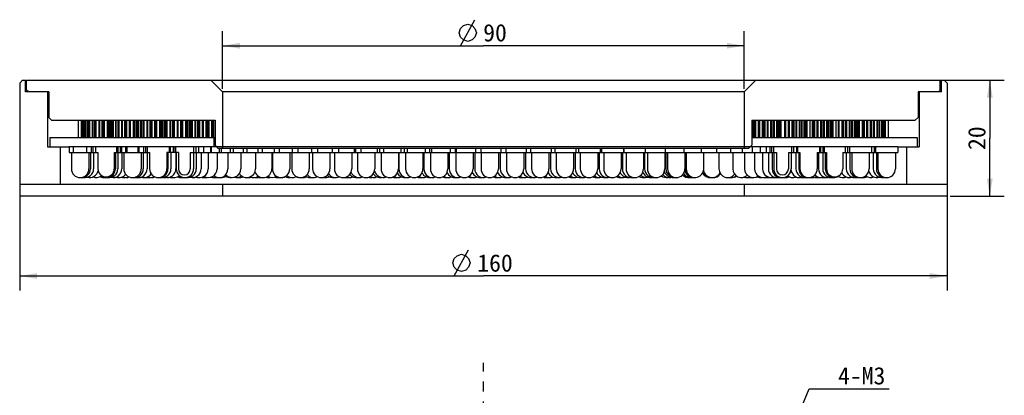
# Model space of a CAD drawing. Header units: millimetres. Extents: x 51 to 248, y -4 to 283.
# Tile 3 of 3: x 65 to 235, y 218 to 283. Entities that reach past the tile are written whole.
import ezdxf
from ezdxf.enums import TextEntityAlignment as Align

# ---------------------------------------------------------------- set-up
doc = ezdxf.new("R2010")
doc.units = ezdxf.units.MM
doc.header["$LTSCALE"] = 23.1
doc.linetypes.add('CENTER', pattern=[0.6, 0.375, -0.075, 0.075, -0.075])
doc.layers.get('0').update_dxf_attribs({"linetype": 'CONTINUOUS'})
for name, color, linetype in [('00_COMPONENTS', 7, 'CONTINUOUS'), ('03_ALL_AXES', 7, 'CONTINUOUS'), ('50_ALL_DETAILS', 7, 'CONTINUOUS'), ('51__DRAFT_DIMS', 7, 'CONTINUOUS')]:
    doc.layers.add(name, color=color, linetype=linetype)
doc.styles.get("Standard").update_dxf_attribs({"font": 'simfang.ttf'})
doc.dimstyles.new('DIMSTYLE_2', dxfattribs={"dimtxt": 3, "dimasz": 3, "dimexe": 2.5, "dimexo": 0.5, "dimgap": 0.75, "dimtad": 1, "dimdsep": 46, "dimtxsty": 'STANDARD', "dimblk": '_FILLED', "dimblk1": '_FILLED', "dimblk2": '_FILLED', "dimcen": 0.09, "dimclrt": 3, "dimazin": 2, "dimtp": 0.5, "dimtm": 0.5, "dimtfac": 1, "dimtofl": 0, "dimtmove": 0, "dimatfit": 3, "dimldrblk": '_FILLED', "dimfxl": 1, "dimtolj": 1, "dimarcsym": 0})
doc.dimstyles.new('DIMSTYLE_3', dxfattribs={"dimtxt": 3, "dimasz": 3, "dimexe": 2.5, "dimexo": 0.5, "dimgap": 0.75, "dimtad": 1, "dimdsep": 46, "dimtxsty": 'STANDARD', "dimblk": '_FILLED', "dimblk1": '_FILLED', "dimblk2": '_FILLED', "dimcen": 0.09, "dimclrt": 3, "dimazin": 2, "dimtp": 0.3, "dimtm": 0.3, "dimtfac": 1, "dimtofl": 0, "dimtmove": 0, "dimatfit": 3, "dimldrblk": '_FILLED', "dimfxl": 1, "dimtolj": 1, "dimarcsym": 0})
doc.dimstyles.new('DIMSTYLE_4', dxfattribs={"dimtxt": 3, "dimasz": 3, "dimexe": 2.5, "dimexo": 0.5, "dimgap": 0.75, "dimtad": 1, "dimdsep": 46, "dimtxsty": 'STANDARD', "dimblk": '_FILLED', "dimblk1": '_FILLED', "dimblk2": '_FILLED', "dimcen": 0.09, "dimclrt": 3, "dimazin": 2, "dimtp": 0.2, "dimtm": 0.2, "dimtfac": 1, "dimtofl": 0, "dimtmove": 0, "dimatfit": 3, "dimldrblk": '_FILLED', "dimfxl": 1, "dimtolj": 1, "dimarcsym": 0})
doc.dimstyles.get("Standard").update_dxf_attribs({"dimtxt": 3, "dimasz": 3, "dimexe": 2.5, "dimexo": 0.5, "dimtad": 1, "dimdsep": 46, "dimtxsty": 'STANDARD', "dimblk": '_FILLED', "dimblk1": '_FILLED', "dimblk2": '_FILLED', "dimcen": 0.09, "dimclrt": 3, "dimazin": 2, "dimtol": 1, "dimtp": 0.01, "dimtm": 0.01, "dimtfac": 1, "dimtofl": 0, "dimtmove": 0, "dimatfit": 3, "dimldrblk": '_FILLED', "dimfxl": 1, "dimtolj": 1, "dimarcsym": 0})
pattern_1 = [(45, (0, 0), (-5.9397, 5.9397), [])]

# ---------------------------------------------------------------- blocks, each defined once
blk = doc.blocks.new('_FILLED')
at = {"color": 0, "linetype": 'ByBlock'}
blk.add_solid([(0, 0), (-1, 0.167), (-1, -0.167)], dxfattribs=at)
blk = doc.blocks.new('*D2')
at = {"layer": '51__DRAFT_DIMS', "color": 4}
for p, q in [((65.29, 254.07), (65.29, 236.27)), ((225.29, 254.07), (225.29, 236.27)), ((65.29, 238.77), (145.29, 238.77)), ((225.29, 238.77), (145.29, 238.77))]:
    blk.add_line(p, q, dxfattribs=at)
at = {"layer": '51__DRAFT_DIMS', "color": 4, "xscale": 3, "yscale": 3, "zscale": 3, "rotation": 180}
blk.add_blockref('_FILLED', (65.29, 238.77), dxfattribs=at)
at = {"layer": '51__DRAFT_DIMS', "color": 4, "xscale": 3, "yscale": 3, "zscale": 3}
blk.add_blockref('_FILLED', (225.29, 238.77), dxfattribs=at)
at = {"layer": '51__DRAFT_DIMS', "color": 3}
blk.add_text('160', height=3, dxfattribs=at).set_placement((147.29, 239.52), align=Align.CENTER)
blk = doc.blocks.new('*D3')
at = {"layer": '51__DRAFT_DIMS', "color": 4}
for p, q in [((100.29, 271.07), (100.29, 281.03)), ((190.29, 271.07), (190.29, 281.03)), ((100.29, 278.53), (145.29, 278.53)), ((190.29, 278.53), (145.29, 278.53))]:
    blk.add_line(p, q, dxfattribs=at)
at = {"layer": '51__DRAFT_DIMS', "color": 4, "xscale": 3, "yscale": 3, "zscale": 3, "rotation": 180}
blk.add_blockref('_FILLED', (100.29, 278.53), dxfattribs=at)
at = {"layer": '51__DRAFT_DIMS', "color": 4, "xscale": 3, "yscale": 3, "zscale": 3}
blk.add_blockref('_FILLED', (190.29, 278.53), dxfattribs=at)
at = {"layer": '51__DRAFT_DIMS', "color": 3}
blk.add_text('90', height=3, dxfattribs=at).set_placement((147.29, 279.28), align=Align.CENTER)
blk = doc.blocks.new('*D4')
at = {"layer": '51__DRAFT_DIMS', "color": 4}
for p, q in [((224.59, 272.57), (235.15, 272.57)), ((232.65, 272.57), (232.65, 262.57)), ((232.65, 252.57), (232.65, 262.57)), ((225.79, 252.57), (235.15, 252.57))]:
    blk.add_line(p, q, dxfattribs=at)
at = {"layer": '51__DRAFT_DIMS', "color": 4, "xscale": 3, "yscale": 3, "zscale": 3}
for p, rotation in [((232.65, 272.57), 90), ((232.65, 252.57), 270)]:
    blk.add_blockref('_FILLED', p, dxfattribs=dict(at, rotation=rotation))
at = {"layer": '51__DRAFT_DIMS', "color": 3}
blk.add_text('20', height=3, rotation=90, dxfattribs=at).set_placement((231.9, 262.57), align=Align.CENTER)

msp = doc.modelspace()

# ---------------------------------------------------------------- hatches: boundary and pattern name
h = msp.add_hatch()
h.set_pattern_fill('DEFAULT__8', color=4, scale=8.4, angle=45, style=0, pattern_type=0)
h.set_pattern_definition(pattern_1)
edge = h.paths.add_edge_path()
edge.add_line((85.6684, 261.0681), (83.7531, 261.0681))
edge.add_line((85.6684, 261.0681), (85.6684, 260.0681))
edge.add_line((85.6684, 260.0681), (83.7531, 260.0681))
edge.add_line((83.7531, 261.0681), (83.7531, 260.0681))
h = msp.add_hatch()
h.set_pattern_fill('DEFAULT__6', color=4, scale=8.4, angle=45, style=0, pattern_type=0)
h.set_pattern_definition(pattern_1)
edge = h.paths.add_edge_path()
edge.add_line((207.2828, 260.0681), (207.2828, 257.2681))
edge.add_arc((205.8861, 257.2681), 1.3967, 270.202603, 360)
edge.add_arc((205.8861, 257.2681), 1.3967, 180, 270.202603)
edge.add_line((204.4894, 260.0681), (204.4894, 257.2681))
edge.add_line((204.0665, 260.0681), (204.4894, 260.0681))
edge.add_line((204.0665, 261.0681), (204.0665, 260.0681))
edge.add_line((204.0665, 261.0681), (207.7056, 261.0681))
edge.add_line((207.7056, 261.0681), (207.7056, 260.0681))
edge.add_line((207.2828, 260.0681), (207.7056, 260.0681))

# ---------------------------------------------------------------- linework, layer by layer
at = {"layer": '00_COMPONENTS', "color": 7}
for p, q in [((65.7891, 272.5681), (65.2885, 272.0676)), ((65.2885, 272.0676), (65.2885, 252.5681)), ((65.7891, 272.5681), (66.3678, 272.5681)), ((66.2885, 270.5681), (66.2885, 272.5681)), ((66.4885, 270.8681), (66.4885, 272.5681)), ((66.4885, 272.5681), (224.7891, 272.5681)), ((100.2885, 270.5681), (98.2885, 272.5681)), ((190.2885, 270.5681), (192.2885, 272.5681)), ((224.0885, 270.8681), (224.0885, 272.5681)), ((224.2885, 270.5681), (224.2885, 272.5681)), ((224.7891, 272.5681), (225.2885, 272.0687)), ((225.2885, 272.0687), (225.2885, 252.5681)), ((70.2885, 270.5681), (66.2885, 270.5681)), ((66.7885, 270.5681), (66.4885, 270.8681)), ((70.0885, 270.5681), (70.0885, 261.0681)), ((70.2885, 270.5681), (70.2885, 266.1681)), ((100.2885, 270.5681), (100.2885, 260.8681)), ((190.2885, 270.5681), (100.2885, 270.5681)), ((190.2885, 270.5681), (190.2885, 260.8681)), ((224.2885, 270.5681), (220.2885, 270.5681)), ((220.2885, 270.5681), (220.2885, 266.1681)), ((220.4885, 270.5681), (220.4885, 261.0681)), ((223.7885, 270.5681), (224.0885, 270.8681)), ((70.7885, 265.6681), (70.2885, 266.1681)), ((70.7885, 265.6681), (98.9885, 265.6681)), ((75.4253, 262.6681), (75.4253, 265.6681)), ((75.925, 262.6681), (75.925, 265.6681)), ((76.0205, 262.6681), (76.0205, 265.6681)), ((76.1033, 262.6681), (76.1033, 265.6681)), ((76.1503, 262.6681), (76.1503, 265.6681)), ((76.3423, 262.6681), (76.3423, 265.6681)), ((76.3894, 262.6681), (76.3894, 265.6681)), ((76.5546, 262.6681), (76.5546, 265.6681)), ((76.6328, 262.6681), (76.6328, 265.6681)), ((76.9519, 262.6681), (76.9519, 265.6681)), ((77.0301, 262.6681), (77.0301, 265.6681)), ((77.2771, 262.6681), (77.2771, 265.6681)), ((77.3862, 262.6681), (77.3862, 265.6681)), ((77.8312, 262.6681), (77.8312, 265.6681)), ((77.9403, 262.6681), (77.9403, 265.6681)), ((78.2681, 262.6681), (78.2681, 265.6681)), ((78.4076, 262.6681), (78.4076, 265.6681)), ((78.4966, 262.6681), (78.4966, 265.6681)), ((78.9768, 262.6681), (78.9768, 265.6681)), ((79.1162, 262.6681), (79.1162, 265.6681)), ((79.5236, 262.6681), (79.5236, 265.6681)), ((79.693, 262.6681), (79.693, 265.6681)), ((79.9135, 262.6681), (79.9135, 265.6681)), ((80.4322, 262.6681), (80.4322, 265.6681)), ((80.4916, 262.6681), (80.4916, 265.6681)), ((80.6416, 262.6681), (80.6416, 265.6681)), ((80.7661, 262.6681), (80.7661, 265.6681)), ((80.8293, 262.6681), (80.8293, 265.6681)), ((81.087, 262.6681), (81.087, 265.6681)), ((81.1502, 262.6681), (81.1502, 265.6681)), ((81.3647, 262.6681), (81.3647, 265.6681)), ((81.4612, 262.6681), (81.4612, 265.6681)), ((81.8549, 262.6681), (81.8549, 265.6681)), ((81.9514, 262.6681), (81.9514, 265.6681)), ((82.2549, 262.6681), (82.2549, 265.6681)), ((82.3843, 262.6681), (82.3843, 265.6681)), ((82.4293, 262.6681), (82.4293, 265.6681)), ((82.9123, 262.6681), (82.9123, 265.6681)), ((83.0417, 262.6681), (83.0417, 265.6681)), ((83.4327, 262.6681), (83.4327, 265.6681)), ((83.5944, 262.6681), (83.5944, 265.6681)), ((83.7811, 262.6681), (83.7811, 265.6681)), ((84.2542, 262.6681), (84.2542, 265.6681)), ((84.4159, 262.6681), (84.4159, 265.6681)), ((84.4319, 262.6681), (84.4319, 265.6681)), ((84.9314, 262.6681), (84.9314, 265.6681)), ((84.954, 262.6681), (84.954, 265.6681)), ((85.046, 262.6681), (85.046, 265.6681)), ((85.0686, 262.6681), (85.0686, 265.6681)), ((85.1757, 262.6681), (85.1757, 265.6681)), ((85.2342, 262.6681), (85.2342, 265.6681)), ((85.4731, 262.6681), (85.4731, 265.6681)), ((85.5316, 262.6681), (85.5316, 265.6681)), ((85.7334, 262.6681), (85.7334, 265.6681)), ((85.8276, 262.6681), (85.8276, 265.6681)), ((86.212, 262.6681), (86.212, 265.6681)), ((86.3062, 262.6681), (86.3062, 265.6681)), ((86.6015, 262.6681), (86.6015, 265.6681)), ((86.7309, 262.6681), (86.7309, 265.6681)), ((86.776, 262.6681), (86.776, 265.6681)), ((87.2589, 262.6681), (87.2589, 265.6681)), ((87.3883, 262.6681), (87.3883, 265.6681)), ((87.7756, 262.6681), (87.7756, 265.6681)), ((87.9396, 262.6681), (87.9396, 265.6681)), ((87.9901, 262.6681), (87.9901, 265.6681)), ((88.0903, 262.6681), (88.0903, 265.6681)), ((88.136, 262.6681), (88.136, 265.6681)), ((88.6084, 262.6681), (88.6084, 265.6681)), ((88.7723, 262.6681), (88.7723, 265.6681)), ((88.7903, 262.6681), (88.7903, 265.6681)), ((88.9385, 262.6681), (88.9385, 265.6681)), ((89.4385, 262.6681), (89.4385, 265.6681)), ((89.4915, 262.6681), (89.4915, 265.6681)), ((89.5307, 262.6681), (89.5307, 265.6681)), ((89.6907, 262.6681), (89.6907, 265.6681)), ((89.73, 262.6681), (89.73, 265.6681)), ((89.8884, 262.6681), (89.8884, 265.6681)), ((89.9666, 262.6681), (89.9666, 265.6681)), ((90.2857, 262.6681), (90.2857, 265.6681)), ((90.3639, 262.6681), (90.3639, 265.6681)), ((90.6269, 262.6681), (90.6269, 265.6681)), ((90.7436, 262.6681), (90.7436, 265.6681)), ((91.2198, 262.6681), (91.2198, 265.6681)), ((91.3365, 262.6681), (91.3365, 265.6681)), ((91.7023, 262.6681), (91.7023, 265.6681)), ((91.8568, 262.6681), (91.8568, 265.6681)), ((92.0117, 262.6681), (92.0117, 265.6681)), ((92.4872, 262.6681), (92.4872, 265.6681)), ((92.6417, 262.6681), (92.6417, 265.6681)), ((93.1082, 262.6681), (93.1082, 265.6681)), ((93.2995, 262.6681), (93.2995, 265.6681)), ((93.418, 262.6681), (93.418, 265.6681)), ((93.9459, 262.6681), (93.9459, 265.6681)), ((93.9777, 262.6681), (93.9777, 265.6681)), ((94.1075, 262.6681), (94.1075, 265.6681)), ((94.1394, 262.6681), (94.1394, 265.6681)), ((94.2794, 262.6681), (94.2794, 265.6681)), ((94.3534, 262.6681), (94.3534, 265.6681)), ((94.6554, 262.6681), (94.6554, 265.6681)), ((94.7294, 262.6681), (94.7294, 265.6681)), ((94.9803, 262.6681), (94.9803, 265.6681)), ((95.096, 262.6681), (95.096, 265.6681)), ((95.568, 262.6681), (95.568, 265.6681)), ((95.6837, 262.6681), (95.6837, 265.6681)), ((96.0438, 262.6681), (96.0438, 265.6681)), ((96.2003, 262.6681), (96.2003, 265.6681)), ((96.364, 262.6681), (96.364, 265.6681)), ((96.8389, 262.6681), (96.8389, 265.6681)), ((96.9954, 262.6681), (96.9954, 265.6681)), ((97.462, 262.6681), (97.462, 265.6681)), ((97.6582, 262.6681), (97.6582, 265.6681)), ((97.7752, 262.6681), (97.7752, 265.6681)), ((97.999, 262.6681), (97.999, 265.6681)), ((98.4589, 262.6681), (98.4589, 265.6681)), ((98.6551, 262.6681), (98.6551, 265.6681)), ((98.7833, 262.6681), (98.7833, 265.6681)), ((98.9885, 265.6681), (98.9885, 261.3681)), ((191.5885, 265.6681), (219.7885, 265.6681)), ((191.5885, 265.6681), (191.5885, 261.3681)), ((191.7701, 262.6681), (191.7701, 265.6681)), ((191.9249, 262.6681), (191.9249, 265.6681)), ((192.0604, 262.6681), (192.0604, 265.6681)), ((192.276, 262.6681), (192.276, 265.6681)), ((192.7271, 262.6681), (192.7271, 265.6681)), ((192.9712, 262.6681), (192.9712, 265.6681)), ((193.439, 262.6681), (193.439, 265.6681)), ((193.6914, 262.6681), (193.6914, 265.6681)), ((193.868, 262.6681), (193.868, 265.6681)), ((194.2817, 262.6681), (194.2817, 265.6681)), ((194.4179, 262.6681), (194.4179, 265.6681)), ((194.899, 262.6681), (194.899, 265.6681)), ((194.9737, 262.6681), (194.9737, 265.6681)), ((195.1099, 262.6681), (195.1099, 265.6681)), ((195.4157, 262.6681), (195.4157, 265.6681)), ((195.5106, 262.6681), (195.5106, 265.6681)), ((195.898, 262.6681), (195.898, 265.6681)), ((195.9929, 262.6681), (195.9929, 265.6681)), ((196.1886, 262.6681), (196.1886, 265.6681)), ((196.2415, 262.6681), (196.2415, 265.6681)), ((196.4577, 262.6681), (196.4577, 265.6681)), ((196.6486, 262.6681), (196.6486, 265.6681)), ((197.2776, 262.6681), (197.2776, 265.6681)), ((197.4689, 262.6681), (197.4689, 265.6681)), ((197.9308, 262.6681), (197.9308, 265.6681)), ((197.9353, 262.6681), (197.9353, 265.6681)), ((198.0899, 262.6681), (198.0899, 265.6681)), ((198.5654, 262.6681), (198.5654, 265.6681)), ((198.6, 262.6681), (198.6, 265.6681)), ((198.7203, 262.6681), (198.7203, 265.6681)), ((198.8748, 262.6681), (198.8748, 265.6681)), ((199.2406, 262.6681), (199.2406, 265.6681)), ((199.3573, 262.6681), (199.3573, 265.6681)), ((199.8335, 262.6681), (199.8335, 265.6681)), ((199.9502, 262.6681), (199.9502, 265.6681)), ((200.2132, 262.6681), (200.2132, 265.6681)), ((200.2914, 262.6681), (200.2914, 265.6681)), ((200.6105, 262.6681), (200.6105, 265.6681)), ((200.6887, 262.6681), (200.6887, 265.6681)), ((200.8471, 262.6681), (200.8471, 265.6681)), ((200.8864, 262.6681), (200.8864, 265.6681)), ((201.0464, 262.6681), (201.0464, 265.6681)), ((201.0856, 262.6681), (201.0856, 265.6681)), ((201.1385, 262.6681), (201.1385, 265.6681)), ((201.6385, 262.6681), (201.6385, 265.6681)), ((202.0542, 262.6681), (202.0542, 265.6681)), ((202.0733, 262.6681), (202.0733, 265.6681)), ((202.2246, 262.6681), (202.2246, 265.6681)), ((202.2884, 262.6681), (202.2884, 265.6681)), ((202.4608, 262.6681), (202.4608, 265.6681)), ((202.8708, 262.6681), (202.8708, 265.6681)), ((203.0089, 262.6681), (203.0089, 265.6681)), ((203.4895, 262.6681), (203.4895, 265.6681)), ((203.5724, 262.6681), (203.5724, 265.6681)), ((203.7105, 262.6681), (203.7105, 265.6681)), ((204.029, 262.6681), (204.029, 265.6681)), ((204.132, 262.6681), (204.132, 265.6681)), ((204.5526, 262.6681), (204.5526, 265.6681)), ((204.6557, 262.6681), (204.6557, 265.6681)), ((204.8809, 262.6681), (204.8809, 265.6681)), ((204.9484, 262.6681), (204.9484, 265.6681)), ((205.2238, 262.6681), (205.2238, 265.6681)), ((205.2913, 262.6681), (205.2913, 265.6681)), ((205.4221, 262.6681), (205.4221, 265.6681)), ((205.4537, 262.6681), (205.4537, 265.6681)), ((205.5825, 262.6681), (205.5825, 265.6681)), ((205.6453, 262.6681), (205.6453, 265.6681)), ((206.1453, 262.6681), (206.1453, 265.6681)), ((206.5311, 262.6681), (206.5311, 265.6681)), ((206.6848, 262.6681), (206.6848, 265.6681)), ((207.1606, 262.6681), (207.1606, 265.6681)), ((207.3119, 262.6681), (207.3119, 265.6681)), ((207.4656, 262.6681), (207.4656, 265.6681)), ((207.8348, 262.6681), (207.8348, 265.6681)), ((207.9561, 262.6681), (207.9561, 265.6681)), ((208.4411, 262.6681), (208.4411, 265.6681)), ((208.5719, 262.6681), (208.5719, 265.6681)), ((208.8532, 262.6681), (208.8532, 265.6681)), ((208.9414, 262.6681), (208.9414, 265.6681)), ((209.3013, 262.6681), (209.3013, 265.6681)), ((209.3895, 262.6681), (209.3895, 265.6681)), ((209.5816, 262.6681), (209.5816, 265.6681)), ((209.6364, 262.6681), (209.6364, 265.6681)), ((209.8599, 262.6681), (209.8599, 265.6681)), ((209.9147, 262.6681), (209.9147, 265.6681)), ((210.0166, 262.6681), (210.0166, 265.6681)), ((210.1449, 262.6681), (210.1449, 265.6681)), ((210.6636, 262.6681), (210.6636, 265.6681)), ((210.8841, 262.6681), (210.8841, 265.6681)), ((211.0535, 262.6681), (211.0535, 265.6681)), ((211.4608, 262.6681), (211.4608, 265.6681)), ((211.6003, 262.6681), (211.6003, 265.6681)), ((212.0805, 262.6681), (212.0805, 265.6681)), ((212.1695, 262.6681), (212.1695, 265.6681)), ((212.309, 262.6681), (212.309, 265.6681)), ((212.6368, 262.6681), (212.6368, 265.6681)), ((212.7459, 262.6681), (212.7459, 265.6681)), ((213.1909, 262.6681), (213.1909, 265.6681)), ((213.3, 262.6681), (213.3, 265.6681)), ((213.547, 262.6681), (213.547, 265.6681)), ((213.6252, 262.6681), (213.6252, 265.6681)), ((213.9443, 262.6681), (213.9443, 265.6681)), ((214.0225, 262.6681), (214.0225, 265.6681)), ((214.1877, 262.6681), (214.1877, 265.6681)), ((214.2348, 262.6681), (214.2348, 265.6681)), ((214.4268, 262.6681), (214.4268, 265.6681)), ((214.4738, 262.6681), (214.4738, 265.6681)), ((214.5566, 262.6681), (214.5566, 265.6681)), ((214.6521, 262.6681), (214.6521, 265.6681)), ((215.1518, 262.6681), (215.1518, 265.6681)), ((219.7885, 265.6681), (220.2885, 266.1681)), ((70.4885, 262.6681), (70.4885, 261.0681)), ((70.4885, 262.6681), (98.9885, 262.6681)), ((98.7885, 262.6681), (98.7885, 261.0681)), ((191.5885, 262.6681), (220.0885, 262.6681)), ((220.0885, 262.6681), (220.0885, 261.0681)), ((70.0885, 261.0681), (73.7885, 261.0681)), ((72.2885, 261.0681), (72.2885, 254.5681)), ((73.8229, 261.0681), (73.8229, 260.0681)), ((73.8229, 260.0681), (78.7953, 260.0681)), ((74.2229, 260.0681), (74.2229, 257.2681)), ((74.5102, 261.0681), (74.5102, 260.0681)), ((76.8414, 261.0681), (76.8414, 260.0681)), ((77.2229, 260.0681), (77.2229, 257.2681)), ((77.4974, 260.0681), (77.4974, 257.2681)), ((77.6229, 261.0681), (77.6229, 260.0681)), ((77.8974, 261.0681), (77.8974, 260.0681)), ((78.0454, 260.0681), (78.0454, 257.2681)), ((78.3721, 261.0681), (78.3721, 260.0681)), ((78.7953, 260.0681), (78.7953, 257.2681)), ((81.5865, 260.0681), (81.5865, 257.2681)), ((81.5865, 260.0681), (87.6885, 260.0681)), ((81.8023, 260.0681), (81.8023, 257.2681)), ((82.0096, 261.0681), (82.0096, 260.0681)), ((82.2023, 261.0681), (82.2023, 260.0681)), ((82.2102, 260.0681), (82.2102, 257.2681)), ((82.6102, 261.0681), (82.6102, 260.0681)), ((82.8503, 261.0681), (82.8503, 260.0681)), ((82.9128, 260.0681), (82.9128, 257.2681)), ((83.2503, 260.0681), (83.2503, 257.2681)), ((83.5176, 261.0681), (83.5176, 260.0681)), ((83.7531, 261.0681), (83.7531, 260.0681)), ((85.6684, 261.0681), (85.6684, 260.0681)), ((85.8476, 261.0681), (85.8476, 260.0681)), ((86.2503, 260.0681), (86.2503, 257.2681)), ((86.6054, 260.0681), (86.6054, 257.2681)), ((86.6503, 261.0681), (86.6503, 260.0681)), ((87.0054, 261.0681), (87.0054, 260.0681)), ((87.2743, 260.0681), (87.2743, 257.2681)), ((87.2885, 261.0681), (87.2885, 260.0681)), ((87.6885, 260.0681), (87.6885, 257.2681)), ((90.6885, 260.0681), (90.6885, 257.2681)), ((92.6752, 260.0681), (90.6885, 260.0681)), ((90.8615, 260.0681), (90.8615, 257.2681)), ((91.0885, 261.0681), (91.0885, 260.0681)), ((91.2615, 261.0681), (91.2615, 260.0681)), ((91.3792, 260.0681), (91.3792, 257.2681)), ((91.7792, 261.0681), (91.7792, 260.0681)), ((91.8931, 261.0681), (91.8931, 260.0681)), ((92.1476, 261.0681), (92.1476, 260.0681)), ((92.2386, 260.0681), (92.2386, 257.2681)), ((92.2931, 260.0681), (92.2931, 257.2681)), ((92.6752, 260.0681), (92.6752, 257.2681)), ((94.7251, 260.0681), (94.7251, 257.2681)), ((94.7251, 260.0681), (195.852, 260.0681)), ((95.2527, 261.0681), (95.2527, 260.0681)), ((95.2931, 260.0681), (95.2931, 257.2681)), ((95.6931, 261.0681), (95.6931, 260.0681)), ((95.7571, 260.0681), (95.7571, 257.2681)), ((96.1571, 261.0681), (96.1571, 260.0681)), ((96.5888, 260.0681), (96.5888, 257.2681)), ((96.9888, 261.0681), (96.9888, 260.0681)), ((97.7822, 260.0681), (97.7822, 257.2681)), ((98.1822, 261.0681), (98.1822, 260.0681)), ((98.3125, 261.0681), (98.3125, 260.0681)), ((99.4885, 260.8681), (98.9885, 261.3681)), ((99.3286, 260.0681), (99.3286, 257.2681)), ((99.4885, 260.8681), (191.0885, 260.8681)), ((99.7286, 260.8681), (99.7286, 260.0681)), ((100.0434, 260.8681), (100.0434, 260.0681)), ((101.217, 260.0681), (101.217, 257.2681)), ((101.617, 260.8681), (101.617, 260.0681)), ((102.1002, 260.8681), (102.1002, 260.0681)), ((103.4338, 260.0681), (103.4338, 257.2681)), ((103.8338, 260.8681), (103.8338, 260.0681)), ((104.4682, 260.8681), (104.4682, 260.0681)), ((105.9629, 260.0681), (105.9629, 257.2681)), ((106.3629, 260.8681), (106.3629, 260.0681)), ((107.1304, 260.8681), (107.1304, 260.0681)), ((108.7862, 260.0681), (108.7862, 257.2681)), ((108.8833, 260.0681), (108.8833, 257.2681)), ((109.1862, 260.8681), (109.1862, 260.0681)), ((110.0674, 260.8681), (110.0674, 260.0681)), ((111.8833, 260.0681), (111.8833, 257.2681)), ((112.2318, 260.0681), (112.2318, 257.2681)), ((112.2833, 260.8681), (112.2833, 260.0681)), ((113.2582, 260.8681), (113.2582, 260.0681)), ((115.2318, 260.0681), (115.2318, 257.2681)), ((115.6318, 260.8681), (115.6318, 260.0681)), ((115.8078, 260.0681), (115.8078, 257.2681)), ((116.6798, 260.8681), (116.6798, 260.0681)), ((118.8078, 260.0681), (118.8078, 257.2681)), ((119.2078, 260.8681), (119.2078, 260.0681)), ((119.2135, 260.8681), (119.2135, 260.0681)), ((119.5853, 260.0681), (119.5853, 257.2681)), ((120.3076, 260.8681), (120.3076, 260.0681)), ((122.5853, 260.0681), (122.5853, 257.2681)), ((122.9853, 260.8681), (122.9853, 260.0681)), ((123.1999, 260.8681), (123.1999, 260.0681)), ((123.5372, 260.0681), (123.5372, 257.2681)), ((124.1153, 260.8681), (124.1153, 260.0681)), ((126.5372, 260.0681), (126.5372, 257.2681)), ((126.9372, 260.8681), (126.9372, 260.0681)), ((127.3454, 260.8681), (127.3454, 260.0681)), ((127.6351, 260.0681), (127.6351, 257.2681)), ((128.0755, 260.8681), (128.0755, 260.0681)), ((130.6351, 260.0681), (130.6351, 257.2681)), ((130.6923, 260.0681), (130.6923, 257.2681)), ((131.0351, 260.8681), (131.0351, 260.0681)), ((131.6202, 260.8681), (131.6202, 260.0681)), ((131.8493, 260.0681), (131.8493, 257.2681)), ((132.1598, 260.8681), (132.1598, 260.0681)), ((134.8493, 260.0681), (134.8493, 257.2681)), ((135.0126, 260.0681), (135.0126, 257.2681)), ((135.2493, 260.8681), (135.2493, 260.0681)), ((135.9934, 260.8681), (135.9934, 260.0681)), ((136.1495, 260.0681), (136.1495, 257.2681)), ((136.3387, 260.8681), (136.3387, 260.0681)), ((139.1495, 260.0681), (139.1495, 257.2681)), ((139.387, 260.0681), (139.387, 257.2681)), ((139.5495, 260.8681), (139.5495, 260.0681)), ((140.4337, 260.8681), (140.4337, 260.0681)), ((140.5048, 260.0681), (140.5048, 257.2681)), ((140.5821, 260.8681), (140.5821, 260.0681)), ((143.5048, 260.0681), (143.5048, 257.2681)), ((143.7885, 260.0681), (143.7885, 257.2681)), ((143.9048, 260.8681), (143.9048, 260.0681)), ((144.8594, 260.8681), (144.8594, 260.0681)), ((144.8838, 260.0681), (144.8838, 257.2681)), ((147.8838, 260.0681), (147.8838, 257.2681)), ((148.1901, 260.0681), (148.1901, 257.2681)), ((148.2838, 260.8681), (148.2838, 260.0681)), ((149.1397, 260.8681), (149.1397, 260.0681)), ((149.2548, 260.0681), (149.2548, 257.2681)), ((152.2548, 260.0681), (152.2548, 257.2681)), ((152.5645, 260.0681), (152.5645, 257.2681)), ((152.6548, 260.8681), (152.6548, 260.0681)), ((153.3924, 260.8681), (153.3924, 260.0681)), ((153.5865, 260.0681), (153.5865, 257.2681)), ((156.5865, 260.0681), (156.5865, 257.2681)), ((156.8848, 260.0681), (156.8848, 257.2681)), ((156.9865, 260.8681), (156.9865, 260.0681)), ((157.5866, 260.8681), (157.5866, 260.0681)), ((157.8476, 260.0681), (157.8476, 257.2681)), ((160.8476, 260.0681), (160.8476, 257.2681)), ((161.1244, 260.0681), (161.1244, 257.2681)), ((161.2476, 260.8681), (161.2476, 260.0681)), ((161.6922, 260.8681), (161.6922, 260.0681)), ((162.0074, 260.0681), (162.0074, 257.2681)), ((165.0074, 260.0681), (165.0074, 257.2681)), ((165.2571, 260.0681), (165.2571, 257.2681)), ((165.4074, 260.8681), (165.4074, 260.0681)), ((165.6796, 260.8681), (165.6796, 260.0681)), ((166.0359, 260.0681), (166.0359, 257.2681)), ((169.0359, 260.0681), (169.0359, 257.2681)), ((169.2574, 260.0681), (169.2574, 257.2681)), ((169.4359, 260.8681), (169.4359, 260.0681)), ((169.5202, 260.8681), (169.5202, 260.0681)), ((169.9041, 260.0681), (169.9041, 257.2681)), ((172.9041, 260.0681), (172.9041, 257.2681)), ((173.1007, 260.0681), (173.1007, 257.2681)), ((173.1861, 260.8681), (173.1861, 260.0681)), ((173.5841, 260.0681), (173.5841, 257.2681)), ((176.5841, 260.0681), (176.5841, 257.2681)), ((176.6495, 260.8681), (176.6495, 260.0681)), ((176.7633, 260.0681), (176.7633, 257.2681)), ((177.0495, 260.0681), (177.0495, 257.2681)), ((179.8753, 260.8681), (179.8753, 260.0681)), ((180.0495, 260.0681), (180.0495, 257.2681)), ((180.2226, 260.0681), (180.2226, 257.2681)), ((180.2753, 260.0681), (180.2753, 257.2681)), ((182.8381, 260.8681), (182.8381, 260.0681)), ((183.2381, 260.0681), (183.2381, 257.2681)), ((185.5167, 260.8681), (185.5167, 260.0681)), ((185.9167, 260.0681), (185.9167, 257.2681)), ((187.8918, 260.8681), (187.8918, 260.0681)), ((188.2918, 260.0681), (188.2918, 257.2681)), ((189.9462, 260.8681), (189.9462, 260.0681)), ((190.3462, 260.0681), (190.3462, 257.2681)), ((191.0885, 260.8681), (191.5885, 261.3681)), ((191.6652, 261.0681), (191.6652, 260.0681)), ((192.0652, 260.0681), (192.0652, 257.2681)), ((193.0363, 261.0681), (193.0363, 260.0681)), ((193.4363, 260.0681), (193.4363, 257.2681)), ((194.0498, 261.0681), (194.0498, 260.0681)), ((194.4498, 260.0681), (194.4498, 257.2681)), ((194.6982, 261.0681), (194.6982, 260.0681)), ((194.9769, 261.0681), (194.9769, 260.0681)), ((195.0982, 260.0681), (195.0982, 257.2681)), ((195.3244, 261.0681), (195.3244, 260.0681)), ((195.3769, 260.0681), (195.3769, 257.2681)), ((195.852, 260.0681), (195.852, 257.2681)), ((197.9018, 260.0681), (199.3142, 260.0681)), ((197.9018, 260.0681), (197.9018, 257.2681)), ((198.3769, 260.0681), (198.3769, 257.2681)), ((198.4295, 261.0681), (198.4295, 260.0681)), ((198.7769, 261.0681), (198.7769, 260.0681)), ((198.7979, 261.0681), (198.7979, 260.0681)), ((199.1979, 260.0681), (199.1979, 257.2681)), ((199.3156, 261.0681), (199.3156, 260.0681)), ((199.3156, 260.0681), (199.8885, 260.0681)), ((199.4885, 261.0681), (199.4885, 260.0681)), ((199.7156, 260.0681), (199.7156, 257.2681)), ((199.8885, 260.0681), (199.8885, 257.2681)), ((202.8885, 260.0681), (204.4894, 260.0681)), ((202.8885, 260.0681), (202.8885, 257.2681)), ((203.0869, 260.0681), (203.0869, 257.2681)), ((203.2885, 261.0681), (203.2885, 260.0681)), ((203.4338, 261.0681), (203.4338, 260.0681)), ((203.8338, 260.0681), (203.8338, 257.2681)), ((203.8676, 261.0681), (203.8676, 260.0681)), ((204.0665, 261.0681), (204.0665, 260.0681)), ((204.2676, 260.0681), (204.2676, 257.2681)), ((204.4894, 260.0681), (204.4894, 257.2681)), ((207.2828, 260.0681), (216.7542, 260.0681)), ((207.2828, 260.0681), (207.2828, 257.2681)), ((207.7056, 261.0681), (207.7056, 260.0681)), ((207.8675, 260.0681), (207.8675, 257.2681)), ((208.0966, 261.0681), (208.0966, 260.0681)), ((208.4305, 261.0681), (208.4305, 260.0681)), ((208.4966, 260.0681), (208.4966, 257.2681)), ((208.8305, 260.0681), (208.8305, 257.2681)), ((211.8305, 260.0681), (211.8305, 257.2681)), ((212.2305, 261.0681), (212.2305, 260.0681)), ((212.5317, 260.0681), (212.5317, 257.2681)), ((212.6797, 261.0681), (212.6797, 260.0681)), ((212.9542, 261.0681), (212.9542, 260.0681)), ((213.0797, 260.0681), (213.0797, 257.2681)), ((213.3542, 260.0681), (213.3542, 257.2681)), ((216.3542, 260.0681), (216.3542, 257.2681)), ((216.7542, 261.0681), (216.7542, 260.0681)), ((216.7885, 261.0681), (220.4885, 261.0681)), ((218.2885, 261.0681), (218.2885, 254.5681)), ((225.2885, 254.5681), (65.2885, 254.5681)), ((100.2885, 254.5681), (100.2885, 252.5681)), ((190.2885, 254.5681), (190.2885, 252.5681)), ((225.2885, 252.5681), (65.2885, 252.5681))]:
    msp.add_line(p, q, dxfattribs=at)
at = {"layer": '00_COMPONENTS', "color": 4}
msp.add_line((216.7885, 261.0681), (73.7885, 261.0681), dxfattribs=at)
at = {"layer": '00_COMPONENTS', "color": 7}
for centre, radius, start, end in [((75.7229, 257.2681), 1.5, 180, 360), ((75.9974, 257.2681), 1.5, 264.747144, 360), ((76.5454, 257.2681), 1.5, 259.472221, 360), ((77.3647, 257.2681), 1.5, 254.146245, 347.951164), ((80.1909, 257.2681), 1.3956, 180, 360), ((80.3023, 257.2681), 1.5, 199.526033, 360), ((80.7102, 257.2681), 1.5, 262.182041, 360), ((81.4128, 257.2681), 1.5, 256.454597, 360), ((84.7503, 257.2681), 1.5, 180, 360), ((85.1054, 257.2681), 1.5, 263.201279, 360), ((85.7743, 257.2681), 1.5, 257.11451, 360), ((89.1885, 257.2681), 1.5, 180, 360), ((89.3615, 257.2681), 1.5, 266.662669, 360), ((89.8792, 257.2681), 1.5, 260.061738, 360), ((90.7386, 257.2681), 1.5, 253.354025, 360), ((93.7931, 257.2681), 1.5, 180, 360), ((93.7002, 257.2681), 1.0249, 180, 360), ((94.2571, 257.2681), 1.5, 261.099488, 360), ((95.0888, 257.2681), 1.5, 253.901587, 360), ((96.2822, 257.2681), 1.5, 246.558655, 360), ((97.8286, 257.2681), 1.5, 238.957399, 360), ((99.717, 257.2681), 1.5, 230.972985, 360), ((101.9338, 257.2681), 1.5, 222.338353, 360), ((104.4629, 257.2681), 1.5, 212.508899, 360), ((107.2862, 257.2681), 1.5, 199.745318, 360), ((110.3833, 257.2681), 1.5, 180, 360), ((113.7318, 257.2681), 1.5, 180, 360), ((117.3078, 257.2681), 1.5, 180, 360), ((121.0853, 257.2681), 1.5, 180, 360), ((123.82, 257.2681), 1.5, 204.235028, 293.944317), ((125.0372, 257.2681), 1.5, 180, 360), ((127.9527, 257.2681), 1.5, 193.604656, 293.212906), ((129.1351, 257.2681), 1.5, 180, 360), ((131.7276, 257.2681), 1.5, 210.202072, 278.913535), ((132.1923, 257.2681), 1.5, 180, 292.691999), ((133.3493, 257.2681), 1.5, 180, 360), ((136.0248, 257.2681), 1.5, 206.883287, 279.359363), ((136.5126, 257.2681), 1.5, 180, 292.279607), ((137.6495, 257.2681), 1.5, 180, 360), ((140.3703, 257.2681), 1.5, 204.863957, 279.917354), ((140.887, 257.2681), 1.5, 180, 291.886378), ((142.0048, 257.2681), 1.5, 180, 360), ((144.7415, 257.2681), 1.5, 204.146693, 280.528192), ((145.2885, 257.2681), 1.5, 180, 291.436634), ((146.3838, 257.2681), 1.5, 180, 360), ((149.1155, 257.2681), 1.5, 204.369858, 281.046711), ((149.6901, 257.2681), 1.5, 180, 290.794768), ((150.7548, 257.2681), 1.5, 180, 360), ((153.4695, 257.2681), 1.5, 205.138139, 281.443862), ((154.0645, 257.2681), 1.5, 180, 289.917894), ((155.0865, 257.2681), 1.5, 180, 360), ((157.781, 257.2681), 1.5, 206.054092, 281.617594), ((158.3848, 257.2681), 1.5, 180, 288.725902), ((159.3476, 257.2681), 1.5, 180, 360), ((162.0272, 257.2681), 1.5, 206.716872, 281.4868), ((162.6244, 257.2681), 1.5, 180, 287.120335), ((163.5074, 257.2681), 1.5, 180, 360), ((166.1862, 257.2681), 1.5, 206.747974, 280.973458), ((166.7571, 257.2681), 1.5, 180, 285.052435), ((167.5359, 257.2681), 1.5, 180, 360), ((170.2363, 257.2681), 1.5, 205.784273, 280.003525), ((170.7574, 257.2681), 1.5, 180, 282.452254), ((171.4041, 257.2681), 1.5, 180, 360), ((174.1563, 257.2681), 1.5, 203.44441, 278.52303), ((174.6007, 257.2681), 1.5, 180, 279.275747), ((175.0841, 257.2681), 1.5, 180, 360), ((177.9258, 257.2681), 1.5, 198.631054, 276.460648), ((178.2633, 257.2681), 1.5, 180, 275.476819), ((178.5495, 257.2681), 1.5, 180, 360), ((181.5251, 257.2681), 1.5, 187.212567, 273.77532), ((181.7226, 257.2681), 1.5, 180, 271.006575), ((181.7753, 257.2681), 1.5, 180, 351.109992), ((184.4096, 257.2681), 1.5, 208.542372, 275.567026), ((184.7005, 257.2681), 1.5, 192.758317, 270.718958), ((184.7381, 257.2681), 1.5, 180, 333.241268), ((187.4167, 257.2681), 1.5, 180, 322.369591), ((189.7918, 257.2681), 1.5, 180, 313.223491), ((191.8462, 257.2681), 1.5, 180, 304.976185), ((193.5652, 257.2681), 1.5, 180, 297.203727), ((194.9363, 257.2681), 1.5, 180, 289.745886), ((195.9498, 257.2681), 1.5, 180, 282.48625), ((196.5982, 257.2681), 1.5, 180, 275.333116), ((196.8769, 257.2681), 1.5, 180, 360), ((196.8769, 257.2681), 1.0249, 180, 360), ((199.8385, 257.2681), 1.5, 189.057149, 286.645975), ((200.6979, 257.2681), 1.5, 180, 279.938262), ((201.2156, 257.2681), 1.5, 180, 273.337331), ((201.3885, 257.2681), 1.5, 180, 360), ((204.5869, 257.2681), 1.5, 180, 284.420946), ((205.3338, 257.2681), 1.5, 180, 278.317638), ((205.7676, 257.2681), 1.5, 180, 331.182916), ((205.8861, 257.2681), 1.3967, 180, 360), ((208.4459, 257.2681), 1.5, 206.828771, 287.896634), ((209.3675, 257.2681), 1.5, 180, 282.110578), ((209.9966, 257.2681), 1.5, 180, 276.391114), ((210.3305, 257.2681), 1.5, 180, 360), ((213.2124, 257.2681), 1.5, 196.086109, 285.853755), ((214.0317, 257.2681), 1.5, 180, 280.527779), ((214.5797, 257.2681), 1.5, 180, 275.252856), ((214.8542, 257.2681), 1.5, 180, 360), ((78.4521, 257.2681), 1.5, 248.739958, 308.095682), ((79.8032, 257.2681), 1.5, 243.230439, 279.576762), ((82.4068, 257.2681), 1.5, 250.644693, 321.396988), ((83.2745, 257.2681), 1.5, 253.186287, 277.920368), ((83.6877, 257.2681), 1.5, 244.712968, 290.750138), ((85.2497, 257.2681), 1.5, 267.241919, 280.070418), ((85.3809, 257.2681), 1.5, 267.493213, 277.537234), ((86.7534, 257.2681), 1.5, 250.943639, 324.291446), ((87.0857, 257.2681), 1.5, 263.641052, 288.511937), ((88.0378, 257.2681), 1.5, 244.641232, 292.564066), ((87.7237, 257.2681), 1.5, 257.715619, 276.01024), ((89.1872, 257.2681), 1.5, 247.464808, 270), ((89.6206, 257.2681), 1.5, 265.042916, 274.947683), ((90.2938, 257.2681), 1.5, 262.054402, 278.530722), ((91.4937, 257.2681), 1.5, 255.416726, 278.449452), ((91.9343, 257.2681), 1.5, 246.509805, 308.307561), ((91.5447, 257.2681), 1.5, 269.024751, 277.464213), ((93.0808, 257.2681), 1.5, 247.523728, 277.242151), ((93.4589, 257.2681), 1.5, 239.447265, 276.397334), ((93.6472, 257.2681), 1.5, 266.401704, 272.789565), ((94.1474, 257.2681), 1.5, 263.217792, 272.096826), ((95.3031, 257.2681), 1.5, 265.90269, 289.054746), ((96.0699, 257.2681), 1.5, 255.184073, 274.058715), ((96.0739, 257.2681), 1.5, 269.9233, 273.981755), ((96.9835, 257.2681), 1.5, 256.479828, 279.054564), ((97.4554, 257.2681), 1.5, 246.974399, 277.147568), ((98.7492, 257.2681), 1.5, 252.121655, 288.827279), ((99.2612, 257.2681), 1.5, 260.172796, 278.742146), ((99.9027, 257.2681), 1.5, 266.451341, 312.6266), ((100.0399, 257.2681), 1.5, 267.377517, 302.946689), ((101.6712, 257.2681), 1.5, 233.868292, 275.022907), ((102.6298, 257.2681), 1.5, 256.584688, 307.680961), ((102.6302, 257.2681), 1.5, 270, 282.958674), ((103.3029, 257.2681), 1.5, 257.03267, 292.753876), ((104.8206, 257.2681), 1.5, 263.151308, 285.457183), ((105.6199, 257.2681), 1.5, 247.309659, 303.748155), ((106.1675, 257.2681), 1.5, 259.478402, 281.343116), ((106.7574, 257.2681), 1.5, 247.709643, 280.153639), ((108.181, 257.2681), 1.5, 252.641351, 282.97627), ((108.8545, 257.2681), 1.5, 238.466305, 300.645028), ((109.8593, 257.2681), 1.5, 250.428763, 280.059365), ((110.3877, 257.2681), 1.5, 269.915839, 296.68273), ((111.7348, 257.2681), 1.5, 243.221695, 281.132322), ((112.3138, 257.2681), 1.5, 229.944289, 298.221207), ((113.6908, 257.2681), 1.5, 242.668927, 270.783822), ((114.1772, 257.2681), 1.5, 261.458753, 295.401), ((115.4636, 257.2681), 1.5, 234.726585, 279.843259), ((115.9764, 257.2681), 1.5, 221.539524, 296.350336), ((117.6471, 257.2681), 1.5, 263.505727, 278.855462), ((118.1087, 257.2681), 1.5, 254.509242, 294.405096), ((119.3478, 257.2681), 1.5, 227.144504, 279.052738), ((119.8197, 257.2681), 1.5, 213.135015, 294.964379), ((121.7124, 257.2681), 1.5, 257.929919, 278.665997), ((122.1642, 257.2681), 1.5, 248.913492, 293.645827), ((123.3673, 257.2681), 1.5, 220.463858, 278.682702), ((125.8708, 257.2681), 1.5, 253.86487, 278.7172), ((126.3253, 257.2681), 1.5, 244.563558, 293.078016), ((127.5011, 257.2681), 1.5, 214.752659, 278.661576), ((130.1058, 257.2681), 1.5, 251.113924, 278.959371), ((130.5728, 257.2681), 1.5, 241.351022, 292.6456), ((134.4007, 257.2681), 1.5, 249.478977, 279.341021), ((134.8875, 257.2681), 1.5, 239.14225, 292.286273), ((138.7386, 257.2681), 1.5, 248.705083, 279.809312), ((139.2497, 257.2681), 1.5, 237.752811, 291.944196), ((143.1024, 257.2681), 1.5, 248.53112, 280.313718), ((143.6394, 257.2681), 1.5, 236.980212, 291.562807), ((147.4747, 257.2681), 1.5, 248.66611, 280.798569), ((148.0366, 257.2681), 1.5, 236.56593, 291.085379), ((151.8385, 257.2681), 1.5, 248.816243, 281.207141), ((152.4213, 257.2681), 1.5, 236.24779, 290.455588), ((156.1764, 257.2681), 1.5, 248.688183, 281.48512), ((156.7735, 257.2681), 1.5, 235.770164, 289.626074), ((160.4713, 257.2681), 1.5, 247.992332, 281.579101), ((161.0732, 257.2681), 1.5, 234.868345, 288.550016), ((164.7063, 257.2681), 1.5, 246.440449, 281.437034), ((165.301, 257.2681), 1.5, 233.28172, 287.167171), ((168.8647, 257.2681), 1.5, 243.703407, 281.008666), ((169.4374, 257.2681), 1.5, 230.654179, 285.450756), ((172.93, 257.2681), 1.5, 239.417562, 280.245972), ((173.4636, 257.2681), 1.5, 226.645511, 283.349847), ((176.8863, 257.2681), 1.5, 233.073628, 279.112723), ((177.3613, 257.2681), 1.5, 220.603632, 280.849436), ((180.7178, 257.2681), 1.5, 223.706531, 277.564248), ((181.1126, 257.2681), 1.5, 211.273381, 277.906354), ((184.9355, 257.2681), 1.5, 266.226212, 270.415237), ((184.9572, 257.2681), 1.5, 265.809565, 325.101864), ((187.9469, 257.2681), 1.5, 259.820157, 270), ((187.9473, 257.2681), 1.5, 259.811503, 307.957056), ((188.1085, 257.2681), 1.5, 266.919456, 270.586473), ((188.1392, 257.2681), 1.5, 266.33185, 303.42763), ((190.6744, 257.2681), 1.5, 252.886571, 292.995809), ((191.1195, 257.2681), 1.5, 261.463724, 284.022414), ((191.3159, 257.2681), 1.5, 266.246867, 270.102152), ((191.3212, 257.2681), 1.5, 266.144369, 280.079478), ((193.1217, 257.2681), 1.5, 244.828781, 278.505653), ((193.8609, 257.2681), 1.5, 264.341655, 291.015213), ((194.3238, 257.2681), 1.5, 261.119717, 281.785929), ((194.5032, 257.2681), 1.5, 266.57249, 278.305399), ((195.274, 257.2681), 1.5, 263.53676, 283.019611), ((196.349, 257.2681), 1.5, 262.349427, 274.766369), ((197.1027, 257.2681), 1.5, 265.681614, 270.295397), ((197.1182, 257.2681), 1.5, 265.385214, 300.552735), ((197.4963, 257.2681), 1.5, 262.757849, 290.99907), ((198.6428, 257.2681), 1.5, 233.92983, 293.490195), ((198.5709, 257.2681), 1.5, 241.025212, 271.373415), ((199.6452, 257.2681), 1.5, 250.476223, 273.694827), ((200.2833, 257.2681), 1.5, 261.469278, 274.432244), ((200.5151, 257.2681), 1.5, 256.964399, 273.493367), ((201.9397, 257.2681), 1.5, 259.410878, 274.429745), ((202.1713, 257.2681), 1.5, 254.866971, 296.954258), ((203.5309, 257.2681), 1.5, 224.405361, 290.615384), ((202.8534, 257.2681), 1.5, 256.857516, 283.055199), ((203.9757, 257.2681), 1.5, 261.47167, 281.762093), ((205.1962, 257.2681), 1.5, 258.277696, 272.629413), ((205.7439, 257.2681), 1.5, 262.140501, 270.453494), ((207.2362, 257.2681), 1.5, 240.68082, 293.78576), ((207.3026, 257.2681), 1.5, 268.731424, 292.410103), ((209.1643, 257.2681), 1.5, 256.142637, 273.884624), ((210.7738, 257.2681), 1.5, 261.49836, 296.769561), ((212.125, 257.2681), 1.5, 233.260448, 291.260042)]:
    msp.add_arc(centre, radius, start, end, dxfattribs=at)
at = {"layer": '03_ALL_AXES', "color": 1, "linetype": 'CENTER'}
msp.add_line((145.2885, 139.1067), (145.2885, 223.7621), dxfattribs=at)
at = {"layer": '51__DRAFT_DIMS', "color": 3}
for p, q in [((141.3354, 278.5337), (143.8354, 283.0337)), ((140.2339, 238.7714), (142.7339, 243.2714))]:
    msp.add_line(p, q, dxfattribs=at)
for points in [[(141.0854, 280.7837), (141.3354, 281.5337), (141.8354, 282.0337), (142.5854, 282.2837), (143.3354, 282.0337), (143.8354, 281.5337), (144.0854, 280.7837), (143.8354, 280.0337), (143.3354, 279.5337), (142.5854, 279.2837), (141.8354, 279.5337), (141.3354, 280.0337), (141.0854, 280.7837)], [(139.9839, 241.0214), (140.2339, 241.7714), (140.7339, 242.2714), (141.4839, 242.5214), (142.2339, 242.2714), (142.7339, 241.7714), (142.9839, 241.0214), (142.7339, 240.2714), (142.2339, 239.7714), (141.4839, 239.5214), (140.7339, 239.7714), (140.2339, 240.2714), (139.9839, 241.0214)]]:
    msp.add_lwpolyline(points, dxfattribs=at)

# ---------------------------------------------------------------- texts
at = {"layer": '50_ALL_DETAILS', "color": 3}
msp.add_text('4-M3', height=3, dxfattribs=at).set_placement((206.4658, 220.0432))

# ---------------------------------------------------------------- dimensions: what is measured, and where the dimension line sits
at = {"layer": '51__DRAFT_DIMS', "color": 4}
for base, p1, p2, dimstyle, picture, middle in [((190.2885, 278.5337), (100.2885, 270.5681), (190.2885, 270.5681), 'DIMSTYLE_3', '*D3', (147.2885, 278.5337)), ((225.2885, 238.7714), (65.2885, 254.5681), (225.2885, 254.5681), 'DIMSTYLE_2', '*D2', (147.2885, 238.7714))]:
    dim = msp.add_linear_dim(base=base, p1=p1, p2=p2, text='%%c<>', dimstyle=dimstyle, dxfattribs=at)
    dim.commit()
    dim.dimension.update_dxf_attribs({"geometry": picture, "text_midpoint": middle, "dimtype": 160})
dim = msp.add_linear_dim(base=(232.6497, 252.5681), p1=(224.0885, 272.5681), p2=(225.2885, 252.5681), angle=270, dimstyle='DIMSTYLE_4', dxfattribs=at)
dim.commit()
dim.dimension.update_dxf_attribs({"geometry": '*D4', "text_midpoint": (232.6497, 262.5418), "dimtype": 160})

# ---------------------------------------------------------------- leaders
at = {"layer": '50_ALL_DETAILS', "color": 4}
msp.add_leader([(185.1108, 179.4196), (201.4658, 219.2932), (215.2783, 219.2932)], dimstyle='STANDARD', override={"dimtad": 1}, dxfattribs=at)

doc.saveas('drawing.dxf')
